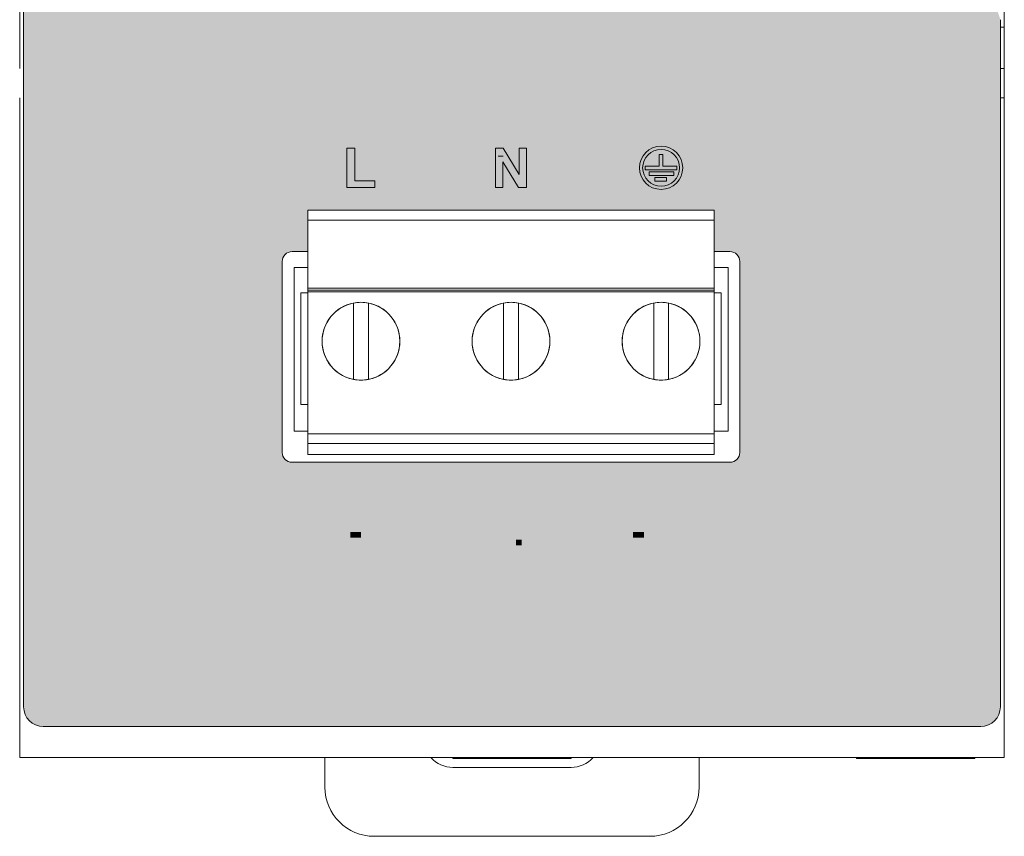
# Model space of a CAD drawing. Header units: millimetres. Extents: x 0 to 420, y 0 to 297.
# Tile 5 of 8: x 312 to 362, y 84 to 125. Entities that reach past the tile are written whole.
import ezdxf

# ---------------------------------------------------------------- set-up
doc = ezdxf.new("R2010")
doc.units = ezdxf.units.MM
doc.layers.get('0').update_dxf_attribs({"linetype": 'CONTINUOUS', "lineweight": 13})

msp = doc.modelspace()

# ---------------------------------------------------------------- hatches: boundary and pattern name
h = msp.add_hatch(color=18)
h.paths.add_polyline_path([(348.938, 138.408), (329.768, 145.886, -0.311392), (312.05, 171.467), (312.05, 171.467), (312.05, 90.58, 0.414214), (313.05, 89.58), (360.65, 89.58, 0.414214), (361.65, 90.58), (361.65, 125.478, 0.237427)])
h.paths.add_polyline_path([(347.12, 115.797), (347.12, 113.697), (347.92, 113.697, -0.414214), (348.42, 113.197), (348.42, 103.497, -0.414214), (347.92, 102.997), (325.68, 102.997, -0.414214), (325.18, 103.497), (325.18, 113.197, -0.414214), (325.68, 113.697), (326.48, 113.697), (326.48, 115.797)], flags=16)
h = msp.add_hatch(color=7)
edge = h.paths.add_edge_path(flags=16)
edge.add_arc((344.42, 117.956), 0.935, 0, 360)
edge = h.paths.add_edge_path()
edge.add_arc((344.42, 117.956), 1.1, 0, 360)
h.paths.add_polyline_path([(344.324, 118.637), (344.516, 118.637), (344.516, 118.038), (345.224, 118.038), (345.224, 117.846), (343.616, 117.846), (343.616, 118.038), (344.324, 118.038)], flags=0)
h.paths.add_polyline_path([(345.063, 117.752), (343.819, 117.752), (343.819, 117.56), (345.063, 117.56)], flags=0)
h.paths.add_polyline_path([(344.702, 117.466), (344.099, 117.466), (344.099, 117.273), (344.702, 117.273)], flags=0)
for points in [[(328.47, 116.955), (328.47, 118.955), (328.877, 118.955), (328.877, 117.295), (329.89, 117.295), (329.89, 116.955)], [(336.006, 116.955), (336.006, 118.955), (336.399, 118.955), (337.217, 117.62), (337.217, 118.955), (337.592, 118.955), (337.592, 116.955), (337.187, 116.955), (336.381, 118.259), (336.381, 116.955)], [(333.15, 98.779), (332.625, 100.249), (332.947, 100.249), (333.319, 99.161), (333.678, 100.249), (333.993, 100.249), (333.467, 98.779)], [(345.993, 98.779), (345.993, 100.249), (346.29, 100.249), (346.29, 99.67), (346.871, 99.67), (346.871, 100.249), (347.168, 100.249), (347.168, 98.779), (346.871, 98.779), (346.871, 99.422), (346.29, 99.422), (346.29, 98.779)], [(328.633, 99.171), (328.633, 99.453), (329.186, 99.453), (329.186, 99.171)], [(337.052, 98.779), (337.052, 99.06), (337.334, 99.06), (337.334, 98.779)], [(342.992, 99.171), (342.992, 99.453), (343.545, 99.453), (343.545, 99.171)], [(332.466, 95.682), (332.466, 97.229), (332.779, 97.229), (332.779, 95.682)]]:
    msp.add_hatch(color=7).paths.add_polyline_path(points)
h = msp.add_hatch(color=7)
h.paths.add_polyline_path([(330.982, 98.779), (330.982, 99.074), (330.381, 99.074), (330.381, 99.321), (331.019, 100.254), (331.255, 100.254), (331.255, 99.322), (331.437, 99.322), (331.437, 99.074), (331.255, 99.074), (331.255, 98.779)])
h.paths.add_polyline_path([(330.982, 99.322), (330.982, 99.824), (330.645, 99.322)])
h = msp.add_hatch(color=7)
h.paths.add_polyline_path([(340.091, 98.779), (339.769, 98.779), (339.64, 99.113), (339.053, 99.113), (338.932, 98.779), (338.617, 98.779), (339.189, 100.249), (339.503, 100.249)])
h.paths.add_polyline_path([(339.545, 99.36), (339.343, 99.906), (339.144, 99.36)])
h = msp.add_hatch(color=7)
h.paths.add_polyline_path([(339.673, 95.682), (339.333, 95.682), (339.198, 96.033), (338.58, 96.033), (338.452, 95.682), (338.121, 95.682), (338.723, 97.229), (339.054, 97.229)])
h.paths.add_polyline_path([(339.098, 96.294), (338.885, 96.868), (338.676, 96.294)])

# ---------------------------------------------------------------- linework, layer by layer
at = {"linetype": 'Continuous'}
for p, q in [((311.85, 173.993), (311.85, 122.992)), ((361.85, 173.993), (361.85, 122.992)), ((312.05, 90.58), (312.05, 171.522)), ((361.65, 90.58), (361.65, 125.478)), ((361.85, 125.1), (361.65, 125.1)), ((361.85, 122.992), (361.65, 122.992)), ((361.85, 122.992), (361.85, 121.503)), ((311.85, 121.503), (311.85, 88)), ((361.85, 121.503), (361.65, 121.503)), ((361.85, 121.503), (361.85, 88)), ((325.78, 104.577), (325.78, 112.897)), ((347.77, 112.897), (347.82, 112.897)), ((347.82, 104.577), (347.82, 112.897)), ((326.13, 111.597), (326.48, 111.597)), ((326.13, 105.937), (326.13, 111.597)), ((347.12, 111.597), (347.47, 111.597)), ((347.47, 105.937), (347.47, 111.597)), ((328.805, 107.208), (328.805, 111.086)), ((328.805, 111.086), (328.805, 107.208)), ((328.805, 111.086), (328.805, 107.208)), ((328.805, 111.086), (328.805, 107.208)), ((328.805, 111.086), (328.805, 107.208)), ((329.555, 107.208), (329.555, 111.086)), ((329.555, 111.086), (329.555, 107.208)), ((329.555, 111.086), (329.555, 107.208)), ((329.555, 111.086), (329.555, 107.208)), ((329.555, 111.086), (329.555, 107.208)), ((336.425, 107.208), (336.425, 111.086)), ((336.425, 111.086), (336.425, 107.208)), ((336.425, 111.086), (336.425, 107.208)), ((336.425, 111.086), (336.425, 107.208)), ((336.425, 111.086), (336.425, 107.208)), ((337.175, 107.208), (337.175, 111.086)), ((337.175, 111.086), (337.175, 107.208)), ((337.175, 111.086), (337.175, 107.208)), ((337.175, 111.086), (337.175, 107.208)), ((337.175, 111.086), (337.175, 107.208)), ((344.045, 107.208), (344.045, 111.086)), ((344.045, 111.086), (344.045, 107.208)), ((344.045, 111.086), (344.045, 107.208)), ((344.045, 111.086), (344.045, 107.208)), ((344.045, 111.086), (344.045, 107.208)), ((344.795, 107.208), (344.795, 111.086)), ((344.795, 111.086), (344.795, 107.208)), ((344.795, 111.086), (344.795, 107.208)), ((344.795, 111.086), (344.795, 107.208)), ((344.795, 111.086), (344.795, 107.208)), ((326.13, 105.937), (326.48, 105.937)), ((347.12, 105.937), (347.47, 105.937)), ((347.77, 104.577), (347.82, 104.577)), ((360.65, 89.58), (313.05, 89.58)), ((361.85, 88), (311.85, 88)), ((327.35, 88), (327.35, 86.5)), ((333.85, 88), (333.85, 87.95)), ((339.85, 88), (339.85, 87.95)), ((346.35, 86.5), (346.35, 88)), ((354.35, 88), (354.35, 87.95)), ((360.35, 88), (360.35, 87.95)), ((339.85, 87.95), (333.85, 87.95)), ((333.85, 87.5), (339.85, 87.5)), ((360.35, 87.95), (354.35, 87.95)), ((329.85, 84), (343.85, 84))]:
    msp.add_line(p, q, dxfattribs=at)
at = {"color": 7}
for p, q in [((328.47, 116.955), (328.47, 118.955)), ((328.47, 118.955), (328.877, 118.955)), ((328.877, 118.955), (328.877, 117.295)), ((336.006, 116.955), (336.006, 118.955)), ((336.006, 118.955), (336.399, 118.955)), ((336.399, 118.955), (337.217, 117.62)), ((337.217, 117.62), (337.217, 118.955)), ((337.217, 118.955), (337.592, 118.955)), ((337.592, 118.955), (337.592, 116.955)), ((344.324, 118.637), (344.324, 118.038)), ((344.324, 118.637), (344.516, 118.637)), ((344.516, 118.637), (344.516, 118.038)), ((337.187, 116.955), (336.381, 118.259)), ((336.381, 118.259), (336.381, 116.955)), ((343.616, 117.846), (343.616, 118.038)), ((343.616, 118.038), (344.324, 118.038)), ((344.516, 118.038), (345.224, 118.038)), ((345.224, 117.846), (345.224, 118.038)), ((343.616, 117.846), (345.224, 117.846)), ((343.819, 117.56), (343.819, 117.752)), ((345.063, 117.752), (343.819, 117.752)), ((343.819, 117.56), (345.063, 117.56)), ((345.063, 117.56), (345.063, 117.752)), ((328.877, 117.295), (329.89, 117.295)), ((329.89, 117.295), (329.89, 116.955)), ((344.099, 117.273), (344.099, 117.466)), ((344.702, 117.466), (344.099, 117.466)), ((344.099, 117.273), (344.702, 117.273)), ((344.702, 117.273), (344.702, 117.466)), ((329.89, 116.955), (328.47, 116.955)), ((336.381, 116.955), (336.006, 116.955)), ((337.592, 116.955), (337.187, 116.955))]:
    msp.add_line(p, q, dxfattribs=at)
at = {"color": 7, "linetype": 'Continuous'}
msp.add_line((336.148, 118.553), (336.402, 118.553), dxfattribs=at)
for p, q in [((326.48, 115.297), (347.12, 115.297)), ((326.48, 115.297), (347.12, 115.297)), ((326.48, 111.847), (347.12, 111.847)), ((326.48, 111.747), (347.12, 111.747)), ((326.48, 111.647), (347.12, 111.647)), ((326.48, 104.447), (347.12, 104.447)), ((326.48, 103.947), (347.12, 103.947))]:
    msp.add_line(p, q)
at = {"lineweight": 0}
for p, q in [((326.48, 112.897), (325.78, 112.897)), ((347.77, 112.897), (347.12, 112.897)), ((325.78, 104.577), (326.48, 104.577)), ((347.12, 104.577), (347.77, 104.577))]:
    msp.add_line(p, q, dxfattribs=at)
at = {"linetype": 'Continuous'}
msp.add_lwpolyline([(347.12, 115.797), (347.12, 113.697), (347.92, 113.697, -0.414214), (348.42, 113.197), (348.42, 103.497, -0.414214), (347.92, 102.997), (325.68, 102.997, -0.414214), (325.18, 103.497), (325.18, 113.197, -0.414214), (325.68, 113.697), (326.48, 113.697), (326.48, 115.797)], format="xyb", close=True, dxfattribs=at)
msp.add_lwpolyline([(326.48, 103.397), (347.12, 103.397), (347.12, 115.797), (326.48, 115.797), (326.48, 103.397)], dxfattribs=at)
at = {"color": 7}
for radius in [1.1, 0.935]:
    msp.add_circle((344.42, 117.956), radius, dxfattribs=at)
at = {"linetype": 'Continuous'}
for centre in [(329.18, 109.147), (329.18, 109.147), (329.18, 109.147), (336.8, 109.147), (336.8, 109.147), (336.8, 109.147), (344.42, 109.147), (344.42, 109.147), (344.42, 109.147)]:
    msp.add_circle(centre, 1.975, dxfattribs=at)
for centre, radius, start, end in [((329.18, 109.147), 1.975, 100.9454, 259.0546), ((329.18, 109.147), 1.975, 100.9454, 259.0546), ((329.18, 109.147), 1.975, 79.0546, 100.9454), ((329.18, 109.147), 1.975, 280.9454, 79.0546), ((329.18, 109.147), 1.975, 280.9454, 79.0546), ((336.8, 109.147), 1.975, 100.9454, 259.0546), ((336.8, 109.147), 1.975, 100.9454, 259.0546), ((336.8, 109.147), 1.975, 79.0546, 100.9454), ((336.8, 109.147), 1.975, 280.9454, 79.0546), ((336.8, 109.147), 1.975, 280.9454, 79.0546), ((344.42, 109.147), 1.975, 100.9454, 259.0546), ((344.42, 109.147), 1.975, 100.9454, 259.0546), ((344.42, 109.147), 1.975, 79.0546, 100.9454), ((344.42, 109.147), 1.975, 280.9454, 79.0546), ((344.42, 109.147), 1.975, 280.9454, 79.0546), ((329.18, 109.147), 1.975, 259.0546, 280.9454), ((336.8, 109.147), 1.975, 259.0546, 280.9454), ((344.42, 109.147), 1.975, 259.0546, 280.9454), ((313.05, 90.58), 1, 180, 270), ((360.65, 90.58), 1, 270, 0), ((333.85, 89), 1.5, 222.1845, 270), ((339.85, 89), 1.5, 270, 317.8155), ((329.85, 86.5), 2.5, 180, 270), ((343.85, 86.5), 2.5, 270, 0)]:
    msp.add_arc(centre, radius, start, end, dxfattribs=at)
for points, knots in [([(328.805, 107.31), (328.805, 107.296), (328.805, 107.272), (328.805, 107.241), (328.805, 107.22), (328.805, 107.21), (328.805, 107.208)], [0, 0, 0, 0, 0.0394785, 0.0725729, 0.0943816, 0.1019546, 0.1019546, 0.1019546, 0.1019546]), ([(328.805, 107.31), (328.805, 107.296), (328.805, 107.272), (328.805, 107.241), (328.805, 107.22), (328.805, 107.21), (328.805, 107.208)], [0, 0, 0, 0, 0.0394785, 0.0725729, 0.0943816, 0.1019546, 0.1019546, 0.1019546, 0.1019546]), ([(328.805, 107.31), (328.805, 107.296), (328.805, 107.272), (328.805, 107.241), (328.805, 107.22), (328.805, 107.21), (328.805, 107.208)], [0, 0, 0, 0, 0.0394785, 0.0725729, 0.0943816, 0.1019546, 0.1019546, 0.1019546, 0.1019546]), ([(328.805, 107.31), (328.805, 107.296), (328.805, 107.272), (328.805, 107.241), (328.805, 107.22), (328.805, 107.21), (328.805, 107.208)], [0, 0, 0, 0, 0.0394785, 0.0725729, 0.0943816, 0.1019546, 0.1019546, 0.1019546, 0.1019546]), ([(329.555, 107.208), (329.555, 107.21), (329.555, 107.22), (329.555, 107.241), (329.555, 107.272), (329.555, 107.296), (329.555, 107.31)], [0, 0, 0, 0, 0.0076135, 0.0294935, 0.0625664, 0.1019546, 0.1019546, 0.1019546, 0.1019546]), ([(329.555, 107.208), (329.555, 107.21), (329.555, 107.22), (329.555, 107.241), (329.555, 107.272), (329.555, 107.296), (329.555, 107.31)], [0, 0, 0, 0, 0.0076135, 0.0294935, 0.0625664, 0.1019546, 0.1019546, 0.1019546, 0.1019546]), ([(329.555, 107.208), (329.555, 107.21), (329.555, 107.22), (329.555, 107.241), (329.555, 107.272), (329.555, 107.296), (329.555, 107.31)], [0, 0, 0, 0, 0.0076135, 0.0294935, 0.0625664, 0.1019546, 0.1019546, 0.1019546, 0.1019546]), ([(329.555, 107.208), (329.555, 107.21), (329.555, 107.22), (329.555, 107.241), (329.555, 107.272), (329.555, 107.296), (329.555, 107.31)], [0, 0, 0, 0, 0.0076135, 0.0294935, 0.0625664, 0.1019546, 0.1019546, 0.1019546, 0.1019546]), ([(336.425, 107.31), (336.425, 107.296), (336.425, 107.272), (336.425, 107.241), (336.425, 107.22), (336.425, 107.21), (336.425, 107.208)], [0, 0, 0, 0, 0.0394785, 0.0725729, 0.0943816, 0.1019546, 0.1019546, 0.1019546, 0.1019546]), ([(336.425, 107.31), (336.425, 107.296), (336.425, 107.272), (336.425, 107.241), (336.425, 107.22), (336.425, 107.21), (336.425, 107.208)], [0, 0, 0, 0, 0.0394785, 0.0725729, 0.0943816, 0.1019546, 0.1019546, 0.1019546, 0.1019546]), ([(336.425, 107.31), (336.425, 107.296), (336.425, 107.272), (336.425, 107.241), (336.425, 107.22), (336.425, 107.21), (336.425, 107.208)], [0, 0, 0, 0, 0.0394785, 0.0725729, 0.0943816, 0.1019546, 0.1019546, 0.1019546, 0.1019546]), ([(336.425, 107.31), (336.425, 107.296), (336.425, 107.272), (336.425, 107.241), (336.425, 107.22), (336.425, 107.21), (336.425, 107.208)], [0, 0, 0, 0, 0.0394785, 0.0725729, 0.0943816, 0.1019546, 0.1019546, 0.1019546, 0.1019546]), ([(337.175, 107.208), (337.175, 107.21), (337.175, 107.22), (337.175, 107.241), (337.175, 107.272), (337.175, 107.296), (337.175, 107.31)], [0, 0, 0, 0, 0.0076135, 0.0294935, 0.0625664, 0.1019546, 0.1019546, 0.1019546, 0.1019546]), ([(337.175, 107.208), (337.175, 107.21), (337.175, 107.22), (337.175, 107.241), (337.175, 107.272), (337.175, 107.296), (337.175, 107.31)], [0, 0, 0, 0, 0.0076135, 0.0294935, 0.0625664, 0.1019546, 0.1019546, 0.1019546, 0.1019546]), ([(337.175, 107.208), (337.175, 107.21), (337.175, 107.22), (337.175, 107.241), (337.175, 107.272), (337.175, 107.296), (337.175, 107.31)], [0, 0, 0, 0, 0.0076135, 0.0294935, 0.0625664, 0.1019546, 0.1019546, 0.1019546, 0.1019546]), ([(337.175, 107.208), (337.175, 107.21), (337.175, 107.22), (337.175, 107.241), (337.175, 107.272), (337.175, 107.296), (337.175, 107.31)], [0, 0, 0, 0, 0.0076135, 0.0294935, 0.0625664, 0.1019546, 0.1019546, 0.1019546, 0.1019546]), ([(344.045, 107.31), (344.045, 107.296), (344.045, 107.272), (344.045, 107.241), (344.045, 107.22), (344.045, 107.21), (344.045, 107.208)], [0, 0, 0, 0, 0.0394785, 0.0725729, 0.0943816, 0.1019546, 0.1019546, 0.1019546, 0.1019546]), ([(344.045, 107.31), (344.045, 107.296), (344.045, 107.272), (344.045, 107.241), (344.045, 107.22), (344.045, 107.21), (344.045, 107.208)], [0, 0, 0, 0, 0.0394785, 0.0725729, 0.0943816, 0.1019546, 0.1019546, 0.1019546, 0.1019546]), ([(344.045, 107.31), (344.045, 107.296), (344.045, 107.272), (344.045, 107.241), (344.045, 107.22), (344.045, 107.21), (344.045, 107.208)], [0, 0, 0, 0, 0.0394785, 0.0725729, 0.0943816, 0.1019546, 0.1019546, 0.1019546, 0.1019546]), ([(344.045, 107.31), (344.045, 107.296), (344.045, 107.272), (344.045, 107.241), (344.045, 107.22), (344.045, 107.21), (344.045, 107.208)], [0, 0, 0, 0, 0.0394785, 0.0725729, 0.0943816, 0.1019546, 0.1019546, 0.1019546, 0.1019546]), ([(344.795, 107.208), (344.795, 107.21), (344.795, 107.22), (344.795, 107.241), (344.795, 107.272), (344.795, 107.296), (344.795, 107.31)], [0, 0, 0, 0, 0.0076135, 0.0294935, 0.0625664, 0.1019546, 0.1019546, 0.1019546, 0.1019546]), ([(344.795, 107.208), (344.795, 107.21), (344.795, 107.22), (344.795, 107.241), (344.795, 107.272), (344.795, 107.296), (344.795, 107.31)], [0, 0, 0, 0, 0.0076135, 0.0294935, 0.0625664, 0.1019546, 0.1019546, 0.1019546, 0.1019546]), ([(344.795, 107.208), (344.795, 107.21), (344.795, 107.22), (344.795, 107.241), (344.795, 107.272), (344.795, 107.296), (344.795, 107.31)], [0, 0, 0, 0, 0.0076135, 0.0294935, 0.0625664, 0.1019546, 0.1019546, 0.1019546, 0.1019546]), ([(344.795, 107.208), (344.795, 107.21), (344.795, 107.22), (344.795, 107.241), (344.795, 107.272), (344.795, 107.296), (344.795, 107.31)], [0, 0, 0, 0, 0.0076135, 0.0294935, 0.0625664, 0.1019546, 0.1019546, 0.1019546, 0.1019546])]:
    msp.add_open_spline(points, degree=3, knots=knots, dxfattribs=at)

doc.saveas('drawing.dxf')
